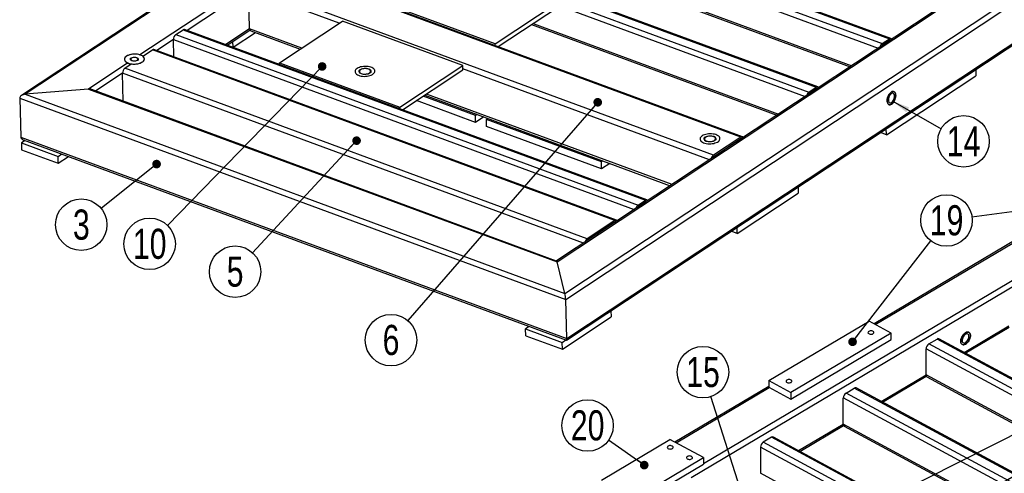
# Model space of a CAD drawing. Header units: millimetres. Extents: x 5 to 589, y 5 to 415.
# Tile 16 of 18: x 376 to 490, y 272 to 325. Entities that reach past the tile are written whole.
import ezdxf

# ---------------------------------------------------------------- set-up
doc = ezdxf.new("R2010")
doc.units = ezdxf.units.MM
doc.layers.add('NOTES', color=6, linetype='Continuous')
doc.layers.add('TRAIT-FINS', color=9, linetype='Continuous')
doc.layers.add('TRAIT-FORT', color=4, linetype='Continuous', lineweight=25)
doc.styles.add('SLDTEXTSTYLE0', font='TXT', dxfattribs={"width": 0.75})
doc.dimstyles.new('SLDDIMSTYLE3', dxfattribs={"dimtxt": 0.18, "dimasz": 1, "dimexe": 0, "dimexo": 0.0625, "dimgap": 0, "dimtad": 0, "dimtih": 1, "dimtoh": 1, "dimdec": 0, "dimrnd": 1e-09, "dimzin": 0, "dimdsep": 46, "dimtxsty": 'Standard', "dimblk1": 'DOT', "dimblk2": 'DOT', "dimsah": 1, "dimcen": 0.09, "dimadec": 0, "dimazin": 0, "dimtfac": 1, "dimtdec": 0, "dimtofl": 0, "dimtmove": 0, "dimatfit": 3, "dimldrblk": 'DOT', "dimfxl": 1, "dimfrac": 2, "dimtolj": 1, "dimtzin": 0, "dimarcsym": 0})
doc.dimstyles.new('SLDDIMSTYLE8', dxfattribs={"dimtxt": 0.18, "dimasz": 2, "dimexe": 0, "dimexo": 0.0625, "dimgap": 0, "dimtad": 0, "dimtih": 1, "dimtoh": 1, "dimdec": 0, "dimrnd": 1e-09, "dimzin": 0, "dimdsep": 46, "dimtxsty": 'Standard', "dimsah": 1, "dimcen": 0.09, "dimadec": 0, "dimazin": 0, "dimtfac": 2, "dimtdec": 0, "dimtofl": 0, "dimtmove": 0, "dimatfit": 3, "dimfxl": 1, "dimfrac": 2, "dimtolj": 1, "dimtzin": 0, "dimarcsym": 0})

# ---------------------------------------------------------------- blocks, each defined once
blk = doc.blocks.new('SW_NOTE_13')
at = {"layer": 'NOTES', "color": 0}
blk.add_circle((2.6, -1.47), 2.99, dxfattribs=at)
at = {"layer": 'NOTES', "color": 0, "insert": (2.61, 0.29), "char_height": 3.5, "attachment_point": 2, "style": 'SLDTEXTSTYLE0'}
blk.add_mtext('14', dxfattribs=at)
blk = doc.blocks.new('SW_NOTE_21')
at = {"layer": 'NOTES', "color": 0}
blk.add_circle((-2.08, -2.14), 2.99, dxfattribs=at)
at = {"layer": 'NOTES', "color": 0, "insert": (-2.07, -0.38), "char_height": 3.5, "attachment_point": 2, "style": 'SLDTEXTSTYLE0'}
blk.add_mtext('10', dxfattribs=at)
blk = doc.blocks.new('_DOT')
at = {"color": 0, "linetype": 'ByBlock', "lineweight": -2}
blk.add_line((-0.5, 0), (-1, 0), dxfattribs=at)
at = {"color": 0, "linetype": 'ByBlock', "const_width": 0.5}
blk.add_lwpolyline([(-0.25, 0, 1), (0.25, 0, 1)], format="xyb", close=True, dxfattribs=at)
blk = doc.blocks.new('SW_NOTE_22')
at = {"layer": 'NOTES', "color": 0}
blk.add_circle((-2.33, -1.87), 2.99, dxfattribs=at)
at = {"layer": 'NOTES', "color": 0, "insert": (-2.32, -0.11), "char_height": 3.5, "attachment_point": 2, "style": 'SLDTEXTSTYLE0'}
blk.add_mtext('3', dxfattribs=at)
blk = doc.blocks.new('SW_NOTE_23')
at = {"layer": 'NOTES', "color": 0}
blk.add_circle((-2.03, -2.19), 2.99, dxfattribs=at)
at = {"layer": 'NOTES', "color": 0, "insert": (-2.03, -0.43), "char_height": 3.5, "attachment_point": 2, "style": 'SLDTEXTSTYLE0'}
blk.add_mtext('5', dxfattribs=at)
blk = doc.blocks.new('SW_NOTE_24')
at = {"layer": 'NOTES', "color": 0}
blk.add_circle((-1.96, -2.26), 2.99, dxfattribs=at)
at = {"layer": 'NOTES', "color": 0, "insert": (-1.96, -0.49), "char_height": 3.5, "attachment_point": 2, "style": 'SLDTEXTSTYLE0'}
blk.add_mtext('6', dxfattribs=at)
blk = doc.blocks.new('SW_NOTE_38')
at = {"layer": 'NOTES', "color": 0}
blk.add_circle((-2.96, -0.39), 2.99, dxfattribs=at)
at = {"layer": 'NOTES', "color": 0, "insert": (-2.95, 1.38), "char_height": 3.5, "attachment_point": 2, "style": 'SLDTEXTSTYLE0'}
blk.add_mtext('19', dxfattribs=at)
blk = doc.blocks.new('SW_NOTE_39')
at = {"layer": 'NOTES', "color": 0}
blk.add_circle((-2.45, 1.71), 2.99, dxfattribs=at)
at = {"layer": 'NOTES', "color": 0, "insert": (-2.44, 3.48), "char_height": 3.5, "attachment_point": 2, "style": 'SLDTEXTSTYLE0'}
blk.add_mtext('20', dxfattribs=at)
blk = doc.blocks.new('SW_NOTE_46')
at = {"layer": 'NOTES', "color": 0}
blk.add_circle((-0.91, 2.84), 2.99, dxfattribs=at)
at = {"layer": 'NOTES', "color": 0, "insert": (-0.9, 4.61), "char_height": 3.5, "attachment_point": 2, "style": 'SLDTEXTSTYLE0'}
blk.add_mtext('15', dxfattribs=at)

msp = doc.modelspace()

# ---------------------------------------------------------------- linework, layer by layer
at = {"layer": 'TRAIT-FINS', "lineweight": 18, "flags": 128}
for points in [[(389.72, 320.63), (389.85, 320.56), (389.91, 320.47), (389.9, 320.38), (389.81, 320.29), (389.67, 320.23), (389.48, 320.19), (389.29, 320.2), (389.12, 320.23), (389, 320.3), (388.94, 320.39), (388.95, 320.49), (389.04, 320.58), (389.18, 320.64), (389.36, 320.67), (389.55, 320.67), (389.72, 320.63)], [(416.65, 319.31), (416.84, 319.2), (416.93, 319.07), (416.91, 318.93), (416.78, 318.8), (416.57, 318.7), (416.29, 318.65), (416.01, 318.65), (415.75, 318.71), (415.57, 318.82), (415.48, 318.95), (415.5, 319.09), (415.63, 319.22), (415.84, 319.32), (416.11, 319.37), (416.4, 319.37), (416.65, 319.31)], [(456.73, 311.47), (456.92, 311.37), (457.01, 311.23), (456.99, 311.09), (456.86, 310.96), (456.65, 310.86), (456.38, 310.81), (456.09, 310.82), (455.83, 310.88), (455.65, 310.98), (455.56, 311.12), (455.58, 311.26), (455.71, 311.39), (455.92, 311.49), (456.19, 311.54), (456.48, 311.53), (456.73, 311.47)]]:
    msp.add_lwpolyline(points, dxfattribs=at)
at = {"layer": 'TRAIT-FORT', "lineweight": 25}
for p, q in [((511.69, 405.8), (376.3, 316.21)), ((511.74, 405.68), (376.74, 316.35)), ((512.66, 402.04), (390.07, 320.92)), ((439.43, 293.22), (574.43, 382.55)), ((439.52, 292.5), (575.09, 382.21)), ((566.65, 381.81), (438.46, 296.99)), ((438.51, 296.87), (567.09, 381.95)), ((439.64, 287.97), (575.21, 377.68)), ((439.62, 287.78), (575.01, 377.37)), ((422.56, 342.05), (476.27, 322.23)), ((423.41, 342.61), (477.12, 322.79)), ((477.29, 322.83), (423.58, 342.64)), ((422.29, 341.46), (475.82, 321.71)), ((422.37, 338.26), (472.75, 319.67)), ((422.5, 338.01), (472.56, 319.54)), ((414.06, 336.42), (467.77, 316.6)), ((414.91, 336.98), (468.62, 317.17)), ((468.79, 317.2), (415.08, 337.02)), ((459.88, 311.38), (406.17, 331.2)), ((460.05, 311.42), (406.34, 331.23)), ((402.69, 328.49), (395.56, 323.77)), ((402.81, 323.96), (402.69, 328.49)), ((413.22, 324.6), (402.69, 328.49)), ((456.67, 309.26), (402.96, 329.07)), ((431.34, 322.21), (417.38, 327.36)), ((431.34, 322.21), (438.66, 327.05)), ((431.67, 321.89), (438.67, 326.52)), ((438.67, 326.65), (467.32, 316.08)), ((406.28, 320.01), (413.6, 324.86)), ((427.56, 319.71), (413.6, 324.86)), ((394.22, 323.29), (395.07, 323.85)), ((395.07, 323.85), (448.78, 304.04)), ((448.95, 304.07), (395.24, 323.89)), ((402.81, 323.96), (400.03, 322.12)), ((400.2, 322.06), (402.84, 323.8)), ((408.86, 321.72), (402.81, 323.96)), ((402.93, 323.71), (408.67, 321.59)), ((435.53, 324.44), (464.05, 313.92)), ((435.73, 324.57), (464.25, 314.05)), ((393.95, 322.7), (392.02, 321.43)), ((394, 320.69), (393.95, 322.7)), ((393.95, 322.7), (447.48, 302.95)), ((394.22, 323.29), (447.93, 303.48)), ((403.49, 323.5), (400.91, 321.8)), ((476.27, 322.23), (477.12, 322.79)), ((477.12, 322.59), (476.27, 322.03)), ((477.07, 322.56), (477.1, 322.55)), ((390.4, 320.76), (391.53, 321.51)), ((445.24, 301.69), (391.53, 321.51)), ((445.41, 301.73), (391.7, 321.54)), ((400.88, 321.81), (400.86, 322.49)), ((431.34, 322.01), (431.34, 322.21)), ((390.07, 320.92), (390.11, 320.9)), ((388.66, 319.99), (384.08, 316.96)), ((388.32, 319.38), (389.06, 319.88)), ((442.02, 299.57), (388.32, 319.38)), ((406.28, 319.81), (406.28, 320.01)), ((406.28, 320.01), (420.24, 314.86)), ((420.24, 314.86), (427.56, 319.71)), ((420.57, 314.54), (427.57, 319.17)), ((427.57, 319.17), (427.56, 319.71)), ((456.22, 308.73), (427.57, 319.31)), ((487.15, 319.23), (487.17, 318.51)), ((388.04, 318.8), (384.93, 316.74)), ((388.13, 315.56), (388.04, 318.8)), ((441.58, 299.04), (388.04, 318.8)), ((476.78, 311.64), (487.17, 318.51)), ((384.08, 316.96), (376.74, 316.35)), ((384.08, 316.96), (438.51, 296.87)), ((438.47, 296.98), (384.46, 316.91)), ((467.77, 316.6), (468.62, 317.17)), ((467.77, 316.4), (468.62, 316.97)), ((468.57, 316.93), (468.6, 316.92)), ((376.1, 315.9), (376.22, 311.37)), ((376.1, 315.9), (439.52, 292.5)), ((376.74, 316.35), (439.43, 293.22)), ((429.03, 313.88), (422.96, 316.12)), ((423.15, 316.25), (451.67, 305.73)), ((451.87, 305.85), (423.35, 316.38)), ((420.24, 314.66), (420.24, 314.86)), ((429.05, 313.08), (422.19, 315.62)), ((429.22, 314.01), (429.03, 313.88)), ((429.05, 313.08), (429.03, 313.88)), ((430.01, 313.72), (429.05, 313.08)), ((430.31, 313.41), (430.5, 313.54)), ((443.66, 308.49), (430.31, 313.41)), ((430.33, 312.61), (430.31, 313.41)), ((443.68, 307.69), (430.33, 312.61)), ((476.78, 311.64), (476.76, 312.36)), ((376.22, 311.37), (439.64, 287.97)), ((455.53, 273.45), (520.31, 311.92)), ((459.88, 311.38), (456.67, 309.26)), ((459.88, 311.18), (456.67, 309.06)), ((459.86, 311.14), (459.83, 311.15)), ((476.78, 311.64), (476.07, 311.9)), ((376.73, 310.98), (376.3, 310.7)), ((376.3, 310.7), (376.32, 309.9)), ((376.3, 310.7), (380.55, 309.13)), ((376.49, 311.07), (439.62, 287.78)), ((376.32, 309.9), (380.57, 308.33)), ((380.55, 309.13), (380.98, 309.42)), ((380.57, 308.33), (380.55, 309.13)), ((380.57, 308.33), (381.76, 309.13)), ((457.48, 309.57), (457.48, 309.59)), ((443.85, 308.61), (443.66, 308.49)), ((443.68, 307.69), (443.66, 308.49)), ((444.64, 308.32), (443.68, 307.69)), ((466.51, 305.57), (466.53, 304.86)), ((459.44, 300.17), (466.53, 304.86)), ((447.93, 303.48), (448.78, 304.04)), ((447.93, 303.28), (448.78, 303.84)), ((448.73, 303.8), (448.76, 303.8)), ((454.1, 271.85), (508.54, 304.17)), ((445.24, 301.69), (442.02, 299.57)), ((445.24, 301.49), (442.03, 299.37)), ((445.21, 301.45), (445.19, 301.46)), ((459.44, 300.17), (459.42, 300.88)), ((459.44, 300.17), (458.74, 300.43)), ((493.33, 300.36), (475.34, 289.68)), ((475.48, 289.6), (493.39, 300.23)), ((439.43, 293.22), (438.51, 296.87)), ((439.64, 287.97), (439.52, 292.5)), ((444.78, 291.2), (444.8, 290.48)), ((435.29, 289.38), (434.86, 289.09)), ((439.13, 286.73), (444.8, 290.48)), ((463.11, 283.08), (474.75, 289.99)), ((477.32, 288.61), (474.75, 289.99)), ((485.79, 286.36), (490.98, 289.44)), ((434.86, 289.09), (439.11, 287.53)), ((434.88, 288.29), (434.86, 289.09)), ((434.88, 288.29), (439.13, 286.73)), ((477.32, 288.61), (465.68, 281.69)), ((477.32, 287.85), (477.32, 288.61)), ((485.93, 286.29), (491.01, 289.3)), ((439.11, 287.53), (439.54, 287.81)), ((439.13, 286.73), (439.11, 287.53)), ((465.67, 280.93), (477.32, 287.85)), ((481.7, 287.35), (482.65, 287.92)), ((530.17, 261.21), (481.7, 287.35)), ((531.12, 261.78), (482.65, 287.92)), ((531.25, 261.85), (482.87, 287.94)), ((481.37, 283.74), (481.38, 286.78)), ((529.52, 260.82), (481.38, 286.78)), ((476.18, 280.65), (481.37, 283.74)), ((526.82, 259.22), (481.37, 283.74)), ((463.11, 283.08), (463.11, 282.32)), ((463.11, 283.08), (465.68, 281.69)), ((476.32, 280.58), (481.39, 283.59)), ((481.47, 283.52), (526.68, 259.14)), ((463.11, 282.41), (452.21, 275.94)), ((452.35, 275.87), (463.16, 282.29)), ((463.11, 282.32), (465.67, 280.93)), ((465.68, 281.69), (465.67, 280.93)), ((472.08, 281.64), (473.04, 282.21)), ((520.56, 255.5), (472.08, 281.64)), ((521.51, 256.07), (473.04, 282.21)), ((521.64, 256.14), (473.25, 282.23)), ((471.75, 278.03), (471.76, 281.07)), ((519.9, 255.11), (471.76, 281.07)), ((466.56, 274.95), (471.75, 278.03)), ((517.21, 253.52), (471.75, 278.03)), ((466.7, 274.87), (471.78, 277.89)), ((471.85, 277.81), (517.07, 253.43)), ((443.68, 271.54), (451.62, 276.26)), ((455.53, 274.15), (451.62, 276.26)), ((463.42, 276.5), (462.47, 275.93)), ((510.94, 249.79), (462.47, 275.93)), ((511.9, 250.36), (463.42, 276.5)), ((512.02, 250.44), (463.64, 276.52)), ((462.15, 275.36), (462.14, 272.32)), ((510.29, 249.41), (462.15, 275.36)), ((447.59, 269.44), (455.53, 274.15)), ((447.59, 268.68), (455.53, 273.39)), ((455.53, 274.15), (455.53, 273.39)), ((488.54, 258.08), (462.14, 272.32))]:
    msp.add_line(p, q, dxfattribs=at)
at = {"layer": 'TRAIT-FORT', "lineweight": 25, "flags": 128}
for points in [[(388.51, 320.77), (388.42, 320.69), (388.34, 320.61), (388.29, 320.53), (388.27, 320.44), (388.28, 320.35), (388.31, 320.26), (388.37, 320.18), (388.45, 320.11), (388.56, 320.04), (388.68, 319.98), (388.82, 319.93), (388.98, 319.89), (389.15, 319.87), (389.32, 319.86), (389.5, 319.86), (389.68, 319.88), (389.84, 319.9), (390, 319.95), (390.15, 320), (390.28, 320.06), (390.39, 320.13), (390.47, 320.21), (390.53, 320.3), (390.57, 320.38), (390.58, 320.47), (390.56, 320.56), (390.51, 320.64), (390.44, 320.72), (390.35, 320.8), (390.23, 320.86), (390.1, 320.91), (389.95, 320.96), (389.78, 320.99), (389.61, 321.01), (389.44, 321.01), (389.26, 321), (389.09, 320.98), (388.92, 320.94), (388.77, 320.89), (388.63, 320.84), (388.51, 320.77)], [(390.07, 320.92), (389.91, 320.96), (389.74, 320.99), (389.56, 321.01), (389.38, 321.01), (389.2, 320.99), (389.02, 320.97), (388.86, 320.92), (388.71, 320.87), (388.57, 320.81), (388.46, 320.73), (388.37, 320.65), (388.31, 320.56), (388.28, 320.47), (388.27, 320.38), (388.3, 320.29), (388.35, 320.2), (388.43, 320.12), (388.53, 320.05), (388.66, 319.99)], [(389.1, 320.55), (389.04, 320.51), (389.02, 320.45), (389.02, 320.4), (389.04, 320.35), (389.1, 320.3), (389.17, 320.27), (389.26, 320.24), (389.37, 320.23), (389.48, 320.23), (389.58, 320.25), (389.67, 320.27), (389.75, 320.31), (389.8, 320.36), (389.83, 320.41), (389.83, 320.47), (389.81, 320.52), (389.75, 320.56), (389.68, 320.6), (389.58, 320.63), (389.48, 320.64), (389.37, 320.64), (389.27, 320.62), (389.18, 320.59), (389.1, 320.55)], [(389.06, 319.88), (389.23, 319.86), (389.41, 319.86), (389.59, 319.87), (389.76, 319.89), (389.92, 319.92), (390.08, 319.97), (390.22, 320.03), (390.33, 320.1), (390.43, 320.17), (390.51, 320.25), (390.55, 320.34), (390.58, 320.43), (390.57, 320.52), (390.54, 320.6), (390.48, 320.69), (390.4, 320.76)], [(415.29, 319.35), (415.2, 319.27), (415.12, 319.19), (415.07, 319.1), (415.05, 319.01), (415.06, 318.93), (415.09, 318.84), (415.15, 318.76), (415.23, 318.68), (415.33, 318.61), (415.46, 318.55), (415.6, 318.51), (415.76, 318.47), (415.93, 318.44), (416.1, 318.43), (416.28, 318.44), (416.46, 318.45), (416.62, 318.48), (416.78, 318.52), (416.93, 318.58), (417.06, 318.64), (417.17, 318.71), (417.25, 318.79), (417.31, 318.87), (417.35, 318.96), (417.36, 319.05), (417.34, 319.14), (417.29, 319.22), (417.22, 319.3), (417.13, 319.37), (417.01, 319.44), (416.88, 319.49), (416.73, 319.53), (416.56, 319.56), (416.39, 319.58), (416.22, 319.59), (416.04, 319.58), (415.87, 319.55), (415.7, 319.52), (415.55, 319.47), (415.41, 319.41), (415.29, 319.35)], [(415.29, 319.35), (415.2, 319.27), (415.12, 319.19), (415.07, 319.1), (415.05, 319.01), (415.06, 318.93), (415.09, 318.84), (415.15, 318.76), (415.23, 318.68), (415.33, 318.61), (415.46, 318.55), (415.6, 318.51), (415.76, 318.47), (415.93, 318.44), (416.1, 318.43), (416.28, 318.44), (416.46, 318.45), (416.62, 318.48), (416.78, 318.52), (416.93, 318.58), (417.06, 318.64), (417.17, 318.71), (417.25, 318.79), (417.31, 318.87), (417.35, 318.96), (417.36, 319.05), (417.34, 319.14), (417.29, 319.22), (417.22, 319.3), (417.13, 319.37), (417.01, 319.44), (416.88, 319.49), (416.73, 319.53), (416.56, 319.56), (416.39, 319.58), (416.22, 319.59), (416.04, 319.58), (415.87, 319.55), (415.7, 319.52), (415.55, 319.47), (415.41, 319.41), (415.29, 319.35)], [(415.7, 319.2), (415.63, 319.14), (415.58, 319.07), (415.56, 319.01), (415.57, 318.94), (415.61, 318.88), (415.67, 318.82), (415.76, 318.77), (415.86, 318.73), (415.99, 318.7), (416.12, 318.69), (416.25, 318.69), (416.38, 318.71), (416.51, 318.73), (416.62, 318.77), (416.71, 318.82), (416.78, 318.88), (416.83, 318.94), (416.84, 319.01), (416.83, 319.08), (416.8, 319.14), (416.73, 319.2), (416.65, 319.25), (416.54, 319.29), (416.42, 319.31), (416.29, 319.33), (416.16, 319.33), (416.03, 319.31), (415.9, 319.29), (415.79, 319.25), (415.7, 319.2)], [(477.37, 315.21), (477.46, 315.28), (477.55, 315.37), (477.63, 315.49), (477.7, 315.61), (477.76, 315.75), (477.8, 315.89), (477.83, 316.03), (477.85, 316.17), (477.84, 316.3), (477.82, 316.41), (477.79, 316.51), (477.73, 316.59), (477.67, 316.65), (477.6, 316.68), (477.51, 316.68), (477.42, 316.66), (477.33, 316.61), (477.24, 316.53), (477.15, 316.44), (477.07, 316.33), (477, 316.2), (476.94, 316.07), (476.9, 315.93), (476.87, 315.78), (476.85, 315.65), (476.86, 315.52), (476.88, 315.4), (476.91, 315.3), (476.97, 315.22), (477.03, 315.17), (477.1, 315.14), (477.19, 315.14), (477.28, 315.16), (477.37, 315.21)], [(477.37, 315.21), (477.28, 315.16), (477.19, 315.14), (477.11, 315.14), (477.03, 315.17), (476.97, 315.22), (476.92, 315.3), (476.88, 315.4), (476.86, 315.52), (476.86, 315.65), (476.87, 315.78), (476.9, 315.93), (476.94, 316.07), (477, 316.2), (477.07, 316.33), (477.15, 316.44), (477.24, 316.53), (477.33, 316.61), (477.42, 316.66), (477.51, 316.68), (477.6, 316.67), (477.67, 316.65), (477.74, 316.59), (477.79, 316.51), (477.82, 316.41), (477.84, 316.3), (477.85, 316.17), (477.83, 316.03), (477.8, 315.89), (477.76, 315.75), (477.7, 315.61), (477.63, 315.49), (477.55, 315.37), (477.46, 315.28), (477.37, 315.21)], [(477.36, 315.41), (477.44, 315.47), (477.51, 315.55), (477.58, 315.65), (477.63, 315.76), (477.67, 315.88), (477.7, 316), (477.7, 316.11), (477.7, 316.22), (477.67, 316.31), (477.64, 316.38), (477.58, 316.43), (477.52, 316.46), (477.45, 316.46), (477.38, 316.43), (477.3, 316.38), (477.22, 316.31), (477.16, 316.21), (477.1, 316.11), (477.05, 315.99), (477.02, 315.87), (477, 315.76), (477, 315.65), (477.01, 315.55), (477.04, 315.47), (477.09, 315.41), (477.15, 315.37), (477.21, 315.36), (477.29, 315.37), (477.36, 315.41)], [(455.37, 311.51), (455.28, 311.44), (455.2, 311.35), (455.15, 311.27), (455.13, 311.18), (455.14, 311.09), (455.17, 311.01), (455.23, 310.92), (455.31, 310.85), (455.42, 310.78), (455.54, 310.72), (455.69, 310.67), (455.84, 310.63), (456.01, 310.61), (456.18, 310.6), (456.36, 310.6), (456.54, 310.62), (456.71, 310.65), (456.86, 310.69), (457.01, 310.74), (457.14, 310.8), (457.25, 310.88), (457.33, 310.95), (457.39, 311.04), (457.43, 311.13), (457.44, 311.21), (457.42, 311.3), (457.37, 311.39), (457.3, 311.47), (457.21, 311.54), (457.09, 311.6), (456.96, 311.66), (456.81, 311.7), (456.64, 311.73), (456.47, 311.75), (456.3, 311.75), (456.12, 311.74), (455.95, 311.72), (455.78, 311.68), (455.63, 311.64), (455.49, 311.58), (455.37, 311.51)], [(455.37, 311.51), (455.28, 311.44), (455.2, 311.35), (455.15, 311.27), (455.13, 311.18), (455.14, 311.09), (455.17, 311.01), (455.23, 310.92), (455.31, 310.85), (455.42, 310.78), (455.54, 310.72), (455.69, 310.67), (455.84, 310.63), (456.01, 310.61), (456.18, 310.6), (456.36, 310.6), (456.54, 310.62), (456.71, 310.65), (456.86, 310.69), (457.01, 310.74), (457.14, 310.8), (457.25, 310.88), (457.33, 310.95), (457.39, 311.04), (457.43, 311.13), (457.44, 311.21), (457.42, 311.3), (457.37, 311.39), (457.3, 311.47), (457.21, 311.54), (457.09, 311.6), (456.96, 311.66), (456.81, 311.7), (456.64, 311.73), (456.47, 311.75), (456.3, 311.75), (456.12, 311.74), (455.95, 311.72), (455.78, 311.68), (455.63, 311.64), (455.49, 311.58), (455.37, 311.51)], [(455.78, 311.36), (455.71, 311.3), (455.66, 311.24), (455.64, 311.17), (455.65, 311.11), (455.69, 311.04), (455.75, 310.98), (455.84, 310.94), (455.95, 310.9), (456.07, 310.87), (456.2, 310.86), (456.33, 310.86), (456.46, 310.87), (456.59, 310.9), (456.7, 310.94), (456.79, 310.99), (456.86, 311.05), (456.91, 311.11), (456.93, 311.18), (456.92, 311.24), (456.88, 311.31), (456.82, 311.37), (456.73, 311.41), (456.62, 311.45), (456.5, 311.48), (456.37, 311.49), (456.24, 311.49), (456.11, 311.48), (455.98, 311.45), (455.87, 311.41), (455.78, 311.36)], [(474.73, 288.81), (474.67, 288.76), (474.64, 288.71), (474.63, 288.65), (474.66, 288.6), (474.71, 288.55), (474.78, 288.51), (474.87, 288.49), (474.96, 288.48), (475.06, 288.48), (475.15, 288.5), (475.23, 288.54), (475.29, 288.58), (475.32, 288.64), (475.32, 288.69), (475.3, 288.75), (475.25, 288.79), (475.18, 288.83), (475.09, 288.86), (474.99, 288.87), (474.9, 288.86), (474.81, 288.84), (474.73, 288.81)], [(485.96, 287.32), (486.06, 287.39), (486.16, 287.48), (486.25, 287.59), (486.34, 287.71), (486.41, 287.85), (486.46, 287.98), (486.5, 288.12), (486.52, 288.25), (486.52, 288.37), (486.5, 288.48), (486.46, 288.58), (486.41, 288.65), (486.34, 288.7), (486.26, 288.72), (486.17, 288.72), (486.07, 288.7), (485.97, 288.65), (485.87, 288.58), (485.77, 288.49), (485.67, 288.38), (485.59, 288.25), (485.52, 288.12), (485.47, 287.99), (485.43, 287.85), (485.41, 287.72), (485.41, 287.59), (485.43, 287.48), (485.47, 287.39), (485.52, 287.32), (485.59, 287.27), (485.67, 287.24), (485.76, 287.24), (485.86, 287.27), (485.96, 287.32)], [(485.96, 287.32), (485.86, 287.27), (485.76, 287.24), (485.67, 287.24), (485.59, 287.27), (485.52, 287.32), (485.47, 287.39), (485.43, 287.48), (485.41, 287.59), (485.41, 287.72), (485.43, 287.85), (485.47, 287.99), (485.52, 288.12), (485.59, 288.25), (485.67, 288.38), (485.77, 288.49), (485.87, 288.58), (485.97, 288.65), (486.07, 288.7), (486.17, 288.72), (486.26, 288.72), (486.34, 288.7), (486.41, 288.65), (486.46, 288.58), (486.5, 288.48), (486.52, 288.37), (486.52, 288.25), (486.5, 288.12), (486.46, 287.98), (486.41, 287.85), (486.34, 287.71), (486.25, 287.59), (486.16, 287.48), (486.06, 287.39), (485.96, 287.32)], [(485.96, 287.51), (486.05, 287.57), (486.13, 287.65), (486.2, 287.75), (486.27, 287.86), (486.31, 287.97), (486.35, 288.08), (486.36, 288.19), (486.36, 288.29), (486.33, 288.38), (486.29, 288.45), (486.24, 288.49), (486.17, 288.51), (486.09, 288.51), (486.01, 288.48), (485.92, 288.43), (485.84, 288.36), (485.76, 288.27), (485.69, 288.17), (485.64, 288.06), (485.6, 287.94), (485.57, 287.83), (485.57, 287.72), (485.58, 287.63), (485.61, 287.55), (485.66, 287.5), (485.72, 287.46), (485.8, 287.45), (485.88, 287.47), (485.96, 287.51)], [(465.2, 283.15), (465.14, 283.11), (465.11, 283.05), (465.11, 283), (465.13, 282.94), (465.18, 282.89), (465.25, 282.86), (465.34, 282.83), (465.44, 282.82), (465.53, 282.82), (465.62, 282.85), (465.7, 282.88), (465.76, 282.93), (465.79, 282.98), (465.8, 283.03), (465.77, 283.09), (465.72, 283.14), (465.65, 283.17), (465.56, 283.2), (465.47, 283.21), (465.37, 283.21), (465.28, 283.19), (465.2, 283.15)], [(451.41, 275.47), (451.36, 275.43), (451.33, 275.37), (451.32, 275.32), (451.34, 275.26), (451.39, 275.21), (451.47, 275.18), (451.55, 275.15), (451.65, 275.14), (451.75, 275.15), (451.84, 275.17), (451.92, 275.2), (451.97, 275.25), (452.01, 275.3), (452.01, 275.35), (451.99, 275.41), (451.94, 275.46), (451.87, 275.49), (451.78, 275.52), (451.68, 275.53), (451.58, 275.53), (451.49, 275.51), (451.41, 275.47)], [(453.65, 274.27), (453.59, 274.22), (453.56, 274.17), (453.55, 274.11), (453.58, 274.06), (453.63, 274.01), (453.7, 273.97), (453.79, 273.95), (453.88, 273.94), (453.98, 273.94), (454.07, 273.96), (454.15, 274), (454.21, 274.04), (454.24, 274.09), (454.24, 274.15), (454.22, 274.2), (454.17, 274.25), (454.1, 274.29), (454.01, 274.32), (453.91, 274.33), (453.82, 274.32), (453.72, 274.3), (453.65, 274.27)]]:
    msp.add_lwpolyline(points, dxfattribs=at)
at = {"layer": 'TRAIT-FORT', "lineweight": 25}
for centre, radius, start, end in [((395.19, 323.71), 0.185, 73.0756, 129.0169), ((403.06, 323.93), 0.253, 173.783, 239.6898), ((394.68, 322.72), 0.733, 128.8854, 181.2796), ((477.23, 322.67), 0.167, 24.7228, 131.0031), ((477.19, 322.51), 0.103, 86.1162, 126.8785), ((391.64, 321.37), 0.185, 73.0756, 129.0169), ((476.69, 321.69), 0.689, 127.9468, 167.4058), ((476.43, 321.82), 0.262, 125.2487, 146.6846), ((388.78, 318.81), 0.733, 128.8854, 181.2796), ((468.73, 317.04), 0.167, 24.7228, 131.0031), ((468.68, 316.88), 0.103, 86.1162, 126.8785), ((468.19, 316.06), 0.689, 127.9468, 167.4058), ((467.92, 316.19), 0.262, 125.2487, 146.6846), ((459.99, 311.26), 0.167, 24.7228, 131.0031), ((459.95, 311.1), 0.103, 86.1162, 126.8785), ((457.09, 308.71), 0.689, 127.9468, 167.4058), ((456.82, 308.84), 0.262, 125.2487, 146.6846), ((448.35, 302.93), 0.689, 127.9468, 167.4058), ((448.08, 303.06), 0.262, 125.2487, 146.6846), ((448.89, 303.91), 0.167, 24.7228, 131.0031), ((448.85, 303.76), 0.103, 86.1162, 126.8785), ((445.34, 301.57), 0.167, 24.7228, 131.0031), ((445.3, 301.41), 0.103, 86.1162, 126.8785), ((442.45, 299.02), 0.689, 127.9468, 167.4058), ((442.18, 299.15), 0.262, 125.2487, 146.6846), ((482.1, 286.75), 0.721, 123.817, 177.629), ((482.78, 287.74), 0.221, 67.0174, 126.4354), ((481.59, 283.71), 0.23, 173.0299, 235.6914), ((472.49, 281.04), 0.721, 123.817, 177.629), ((473.17, 282.03), 0.221, 67.0174, 126.4354), ((471.98, 278), 0.23, 173.0299, 235.6914), ((462.87, 275.33), 0.721, 123.817, 177.629), ((463.55, 276.32), 0.221, 67.0174, 126.4354)]:
    msp.add_arc(centre, radius, start, end, dxfattribs=at)
for centre, major_axis, ratio, start_param, end_param in [((384.09, 316.56), (0.646, 0.075), 0.613391, 0.88034, 1.51608), ((384.09, 316.56), (0.646, 0.075), 0.613391, 0.88034, 1.51608), ((376.75, 315.95), (0.646, 0.075), 0.613391, 1.51608, 3.086877), ((376.75, 315.95), (0.646, 0.075), 0.613391, 1.51608, 3.086877), ((376.87, 311.42), (0.646, 0.075), 0.613391, 3.086877, 4.021933), ((376.87, 311.42), (0.646, 0.075), 0.613391, 3.086877, 4.021933), ((438.52, 296.47), (-0.06, 0.513), 0.108088, 5.592729, 6.228469), ((438.52, 296.47), (-0.06, 0.513), 0.108088, 5.592729, 6.228469), ((439.44, 292.82), (-0.06, 0.513), 0.108088, 4.021933, 5.592729), ((439.44, 292.82), (-0.06, 0.513), 0.108088, 4.021933, 5.592729), ((439.56, 288.29), (-0.06, 0.513), 0.108088, 3.086877, 4.021933), ((439.56, 288.29), (-0.06, 0.513), 0.108088, 3.086877, 4.021933)]:
    msp.add_ellipse(centre, major_axis=major_axis, ratio=ratio, start_param=start_param, end_param=end_param, dxfattribs=at)
msp.add_open_spline([(388.93, 319.79), (388.93, 319.79), (388.91, 319.81), (388.87, 319.85), (388.81, 319.9), (388.74, 319.95), (388.69, 319.97), (388.66, 319.99)], degree=3, knots=[0, 0, 0, 0, 0.017108, 0.239666, 0.459222, 0.685815, 1, 1, 1, 1], dxfattribs=at)

# ---------------------------------------------------------------- block references
at = {"layer": 'NOTES'}
for name, p in [('SW_NOTE_13', (483.13, 312.35)), ('SW_NOTE_38', (486.71, 302.08)), ('SW_NOTE_22', (385.58, 303.07)), ('SW_NOTE_21', (393.27, 301.11)), ('SW_NOTE_23', (403.15, 297.93)), ('SW_NOTE_24', (421.19, 290.05)), ('SW_NOTE_46', (456.37, 281.23)), ('SW_NOTE_39', (444.51, 276.16))]:
    msp.add_blockref(name, p, dxfattribs=at)

# ---------------------------------------------------------------- leaders
for points, dimstyle in [([(411.23, 319.58), (393.27, 301.11)], 'SLDDIMSTYLE3'), ([(443.24, 315.42), (421.19, 290.05)], 'SLDDIMSTYLE3'), ([(477.5, 315.53), (483.13, 312.35)], 'SLDDIMSTYLE8'), ([(415.23, 310.96), (403.15, 297.93)], 'SLDDIMSTYLE3'), ([(392, 308.24), (385.58, 303.07)], 'SLDDIMSTYLE3'), ([(420.68, 230.98), (552.63, 307.39)], 'SLDDIMSTYLE3'), ([(433.96, 223.84), (552.76, 307.18)], 'SLDDIMSTYLE3'), ([(465.89, 263.9), (552.54, 307.55)], 'SLDDIMSTYLE3'), ([(487.36, 252.44), (552.91, 306.98)], 'SLDDIMSTYLE3'), ([(499.91, 303.8), (486.71, 302.08)], 'SLDDIMSTYLE3'), ([(472.84, 287.59), (481.92, 299.33)], 'SLDDIMSTYLE3'), ([(461.28, 265.96), (456.37, 281.23)], 'SLDDIMSTYLE8'), ([(448.64, 273.27), (444.51, 276.16)], 'SLDDIMSTYLE3')]:
    msp.add_leader(points, dimstyle=dimstyle, dxfattribs=at)

doc.saveas('drawing.dxf')
